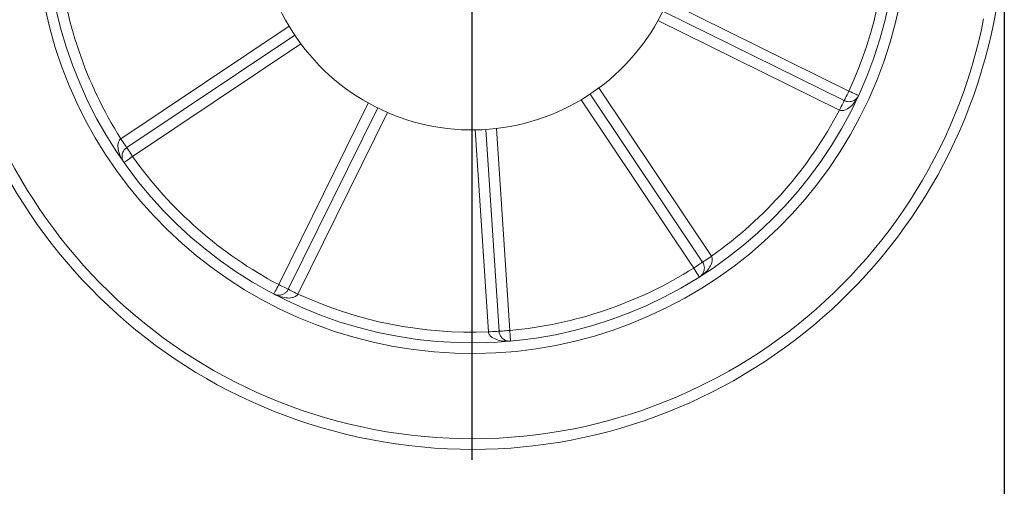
# Model space of a CAD drawing. Header units: inches. Extents: x 0.6 to 16.3, y 0.2 to 11.5.
# Tile 3 of 53: x 1.9 to 4.2, y 2.5 to 3.6. Entities that reach past the tile are written whole.
import ezdxf

# ---------------------------------------------------------------- set-up
doc = ezdxf.new("R2010")
doc.units = ezdxf.units.IN
doc.header["$MEASUREMENT"] = 0
doc.layers.add('FORMAT', color=7, linetype='Continuous')
doc.styles.add('SLDTEXTSTYLE0', font='TXT', dxfattribs={"width": 0.75})
doc.dimstyles.new('SLDDIMSTYLE0', dxfattribs={"dimtxt": 0.137795, "dimasz": 0.13, "dimexe": 0, "dimexo": 0.0625, "dimgap": 0.034449, "dimtad": 1, "dimlfac": 2, "dimrnd": 1e-09, "dimzin": 12, "dimdsep": 46, "dimlunit": 5, "dimtxsty": 'SLDTEXTSTYLE0', "dimsah": 1, "dimcen": 0.09, "dimadec": 0, "dimazin": 3, "dimtfac": 1, "dimtofl": 0, "dimtmove": 0, "dimatfit": 3, "dimfxl": 0, "dimfrac": 2, "dimtolj": 1, "dimtzin": 12, "dimarcsym": 0})

# ---------------------------------------------------------------- blocks, each defined once
blk = doc.blocks.new('_D_1')
at = {"layer": 'FORMAT'}
for p, q in [((1.7401, 3.8195), (1.7401, 1.8054)), ((4.2401, 3.8195), (4.2401, 1.8054)), ((1.7401, 1.8447), (4.2401, 1.8447))]:
    blk.add_line(p, q, dxfattribs=at)
for points in [[(1.7401, 1.8447), (1.8701, 1.8247), (1.8701, 1.8647)], [(4.2401, 1.8447), (4.1101, 1.8647), (4.1101, 1.8247)]]:
    blk.add_solid(points, dxfattribs=at)
at = {"layer": 'FORMAT', "char_height": 0.1378, "attachment_point": 1, "style": 'SLDTEXTSTYLE0'}
for s, insert in [('%%c', (2.9357, 2.0224)), ('5', (3.1435, 2.0245))]:
    blk.add_mtext(s, dxfattribs=dict(at, insert=insert))
blk = doc.blocks.new('SW_CENTERMARKSYMBOL_0')
at = {"layer": 'FORMAT', "color": 0}
blk.add_line((0, -0.0984), (0, -1.2742), dxfattribs=at)

msp = doc.modelspace()

# ---------------------------------------------------------------- linework, layer by layer
at = {"color": 7, "linetype": 'Continuous', "lineweight": 15}
for p, q in [((3.44900116, 3.6604368), (3.8752869, 3.45021046)), ((3.4385046, 3.63773849), (3.86422946, 3.42778872)), ((3.85317202, 3.40536702), (3.42688624, 3.6155934)), ((2.16575954, 3.3381799), (2.56096378, 3.602241)), ((2.57433281, 3.58110669), (2.17964857, 3.317393)), ((2.58874187, 3.56066724), (2.19353759, 3.29660614)), ((3.28829076, 3.45755885), (3.55235186, 3.06235457)), ((2.53655004, 2.99578598), (2.74677642, 3.42207175)), ((3.5107781, 3.03457652), (3.246717, 3.42978076)), ((3.531565, 3.04846554), (3.26785131, 3.44314978)), ((2.55897174, 2.98472854), (2.76892151, 3.41045339)), ((2.79161982, 3.39995684), (2.58139348, 2.9736711)), ((3.02886102, 2.88465947), (2.99777952, 3.35894693)), ((3.0227669, 3.35995767), (3.05380751, 2.88629427)), ((3.0476725, 3.36221657), (3.07875401, 2.88792907)), ((3.07875401, 2.88792907), (3.08102794, 2.86303269))]:
    msp.add_line(p, q, dxfattribs=at)
at = {"color": 7, "linetype": 'Continuous', "lineweight": 15, "flags": 128}
for points in [[(3.8752869, 3.45021046), (3.87312968, 3.44583617), (3.87105539, 3.44163004), (3.86914369, 3.43775361), (3.86746812, 3.4343559), (3.86609298, 3.43156747), (3.86507117, 3.42949549), (3.8644419, 3.42821955), (3.86422946, 3.42778872)], [(3.8752869, 3.45021046), (3.87971501, 3.44816609), (3.88397298, 3.44620034), (3.88789715, 3.44438866), (3.89133674, 3.44280072), (3.89415945, 3.44149757), (3.89625698, 3.44052921), (3.89754866, 3.43993291), (3.89798477, 3.43973154)], [(3.85317202, 3.40536702), (3.85532924, 3.4097413), (3.85740352, 3.41394743), (3.85931523, 3.41782386), (3.8609908, 3.42122157), (3.86236593, 3.42401), (3.86338775, 3.42608198), (3.86401701, 3.42735793), (3.86422946, 3.42778872)], [(2.16575954, 3.3381799), (2.16846918, 3.33412458), (2.17107461, 3.33022509), (2.17347588, 3.32663132), (2.17558059, 3.32348136), (2.17730787, 3.32089624), (2.17859133, 3.3189753), (2.17938171, 3.31779241), (2.17964857, 3.317393)], [(2.19353759, 3.29660614), (2.19082796, 3.30066143), (2.18822253, 3.30456092), (2.18582125, 3.30815469), (2.18371654, 3.31130468), (2.18198927, 3.3138898), (2.1807058, 3.31581071), (2.17991542, 3.3169936), (2.17964857, 3.317393)], [(2.19353759, 3.29660614), (2.18955307, 3.2937934), (2.18572174, 3.29108879), (2.18219071, 3.28859622), (2.17909571, 3.28641142), (2.17655577, 3.28461844), (2.17466834, 3.2832861), (2.17350609, 3.28246569), (2.17311369, 3.28218864)], [(3.531565, 3.04846554), (3.5319644, 3.0487324), (3.53314729, 3.04952278), (3.5350682, 3.05080624), (3.53765332, 3.05253352), (3.54080331, 3.05463823), (3.54439708, 3.0570395), (3.54829657, 3.05964493), (3.55235186, 3.06235457)], [(3.531565, 3.04846554), (3.53116559, 3.04819869), (3.5299827, 3.04740831), (3.52806176, 3.04612484), (3.52547664, 3.04439757), (3.52232668, 3.04229285), (3.51873291, 3.03989158), (3.51483342, 3.03728615), (3.5107781, 3.03457652)], [(3.5107781, 3.03457652), (3.51338287, 3.03045303), (3.5158875, 3.02648802), (3.51819579, 3.02283386), (3.52021903, 3.01963099), (3.52187946, 3.01700239), (3.52311328, 3.01504925), (3.52387304, 3.01384645), (3.52412959, 3.01344033)], [(2.53655004, 2.99578598), (2.53428139, 2.99146845), (2.53209993, 2.98731688), (2.53008948, 2.98349076), (2.5283273, 2.98013712), (2.52688111, 2.97738488), (2.5258065, 2.97533978), (2.52514479, 2.97408044), (2.52492134, 2.97365519)], [(2.55897174, 2.98472854), (2.55854095, 2.98494098), (2.557265, 2.98557025), (2.55519303, 2.98659206), (2.5524046, 2.9879672), (2.54900688, 2.98964277), (2.54513045, 2.99155447), (2.54092432, 2.99362876), (2.53655004, 2.99578598)], [(2.55897174, 2.98472854), (2.55940257, 2.98451609), (2.56067852, 2.98388683), (2.56275049, 2.98286501), (2.56553892, 2.98148988), (2.56893664, 2.97981431), (2.57281306, 2.9779026), (2.5770192, 2.97582832), (2.58139348, 2.9736711)], [(3.02886102, 2.88465947), (3.03372784, 2.88497839), (3.03840763, 2.88528507), (3.04272055, 2.88556769), (3.04650085, 2.88581541), (3.04960327, 2.88601876), (3.05190857, 2.88616982), (3.05332817, 2.88626281), (3.05380751, 2.88629427)], [(3.07875401, 2.88792907), (3.07388719, 2.88761015), (3.06920739, 2.88730347), (3.06489447, 2.88702085), (3.06111417, 2.88677306), (3.05801175, 2.88656978), (3.05570645, 2.88641871), (3.05428685, 2.88632566), (3.05380751, 2.88629427)]]:
    msp.add_lwpolyline(points, dxfattribs=at)
at = {"color": 7, "linetype": 'Continuous', "lineweight": 15}
for radius, start, end in [(1.25, 92.03720256, 348.74940603), (1.225, 92.54853019, 348.74940603), (1.025, 97.65542849, 348.74940603), (1, 98.45902408, 348.74940603), (1.25, 348.74940603, 44.8808456), (0.5, 158.45902408, 338.45902408), (0.975, 335.21868961, 2.28012245), (0.975, 185.21868961, 212.28012245), (0.975, 305.21868961, 332.28012245), (0.975, 215.21868961, 242.28012245), (0.975, 275.21868961, 302.28012245), (0.975, 245.21868961, 272.28012245)]:
    msp.add_arc((2.99007051, 3.85888749), radius, start, end, dxfattribs=at)
for points in [[(3.85317201, 3.40536703), (3.85573008, 3.40418594), (3.8585905, 3.40394867), (3.86391898, 3.40461625), (3.86642543, 3.40547089), (3.87346039, 3.40877105), (3.87750047, 3.41191462), (3.88470291, 3.41886272), (3.88786774, 3.42272479), (3.89347856, 3.4309181), (3.89590854, 3.43523432), (3.89798476, 3.43973154)], [(3.86422946, 3.42778873), (3.86674902, 3.42654619), (3.86938405, 3.42580292), (3.87405628, 3.42512944), (3.87614476, 3.42515294), (3.88181345, 3.42577971), (3.88481597, 3.4269138), (3.88993109, 3.42973889), (3.89203415, 3.43146701), (3.89553864, 3.4353224), (3.89692864, 3.43744391), (3.89798476, 3.43973154)], [(2.16575953, 3.33817989), (2.16345764, 3.33655508), (2.16182194, 3.33419652), (2.15973585, 3.32924813), (2.15922276, 3.32665016), (2.1585633, 3.31890763), (2.15926568, 3.31383703), (2.16168168, 3.30412549), (2.16344392, 3.29945363), (2.16773412, 3.29049787), (2.17025709, 3.28623533), (2.17311369, 3.28218865)], [(2.17964857, 3.31739301), (2.17731271, 3.31583227), (2.1753515, 3.31392191), (2.17243214, 3.31021237), (2.17140825, 3.30839195), (2.1691167, 3.30316934), (2.16859759, 3.30000204), (2.16848663, 3.29415967), (2.1689317, 3.2914743), (2.17051832, 3.28651163), (2.1716606, 3.2842471), (2.17311369, 3.28218865)], [(3.55235187, 3.06235458), (3.5538567, 3.05997252), (3.55446525, 3.05716753), (3.55449877, 3.0517975), (3.55397855, 3.04920095), (3.55162472, 3.04179548), (3.54903528, 3.03737969), (3.54308657, 3.02933208), (3.53967056, 3.0256903), (3.53227956, 3.0190582), (3.52831738, 3.0160857), (3.52412958, 3.01344032)], [(3.53156499, 3.04846554), (3.53312572, 3.04612969), (3.53420653, 3.0436142), (3.535484, 3.03906981), (3.53573326, 3.03699613), (3.53585165, 3.03129412), (3.5351191, 3.02816928), (3.53298572, 3.02272922), (3.53154684, 3.02041861), (3.52818178, 3.01644094), (3.52625982, 3.01478597), (3.52412958, 3.01344032)], [(2.55897176, 2.98472854), (2.55772921, 2.98220898), (2.55609114, 2.98001523), (2.55279432, 2.97663672), (2.55112309, 2.97538401), (2.5462442, 2.97243048), (2.54317174, 2.97150246), (2.53739381, 2.97062999), (2.53467333, 2.97072079), (2.52954604, 2.97164619), (2.5271518, 2.97248317), (2.52492132, 2.97365518)], [(2.58139346, 2.97367109), (2.58008295, 2.97117684), (2.57795803, 2.96924733), (2.57332421, 2.96653328), (2.57081542, 2.96568554), (2.56322518, 2.96402127), (2.55810628, 2.9640559), (2.54816249, 2.96518383), (2.54330061, 2.96632129), (2.53386154, 2.96940603), (2.52930619, 2.97135113), (2.52492132, 2.97365518)], [(3.02886102, 2.88465944), (3.02911721, 2.88185353), (3.03034193, 2.8792577), (3.03358432, 2.87497689), (3.03557768, 2.87323356), (3.04195318, 2.86879119), (3.04669563, 2.86686417), (3.05631408, 2.86410072), (3.06124114, 2.86329093), (3.07114217, 2.86252848), (3.07609512, 2.86258216), (3.08102794, 2.86303271)], [(3.05380751, 2.88629426), (3.05399122, 2.88349098), (3.05466504, 2.88083734), (3.05641791, 2.87645433), (3.0574825, 2.87465741), (3.06085964, 2.87006156), (3.06334305, 2.86802835), (3.06834721, 2.86501107), (3.07089534, 2.86405382), (3.07598645, 2.86294654), (3.07851873, 2.86280352), (3.08102794, 2.86303271)]]:
    msp.add_open_spline(points, degree=3, knots=[0, 0, 0, 0, 0.125, 0.125, 0.25, 0.25, 0.5, 0.5, 0.75, 0.75, 1, 1, 1, 1], dxfattribs=at)

# ---------------------------------------------------------------- block references
at = {"layer": 'FORMAT'}
msp.add_blockref('SW_CENTERMARKSYMBOL_0', (2.99007051, 3.85888749), dxfattribs=at)

# ---------------------------------------------------------------- dimensions: what is measured, and where the dimension line sits
dim = msp.add_linear_dim(base=(4.24007051, 1.84473432), p1=(1.74007051, 3.85888749), p2=(4.24007051, 3.85888749), text='%%c<>', dimstyle='SLDDIMSTYLE0', dxfattribs=at)
dim.commit()
dim.dimension.update_dxf_attribs({"geometry": '_D_1', "text_midpoint": (3.09055119, 1.84473432), "dimtype": 160})

doc.saveas('drawing.dxf')
